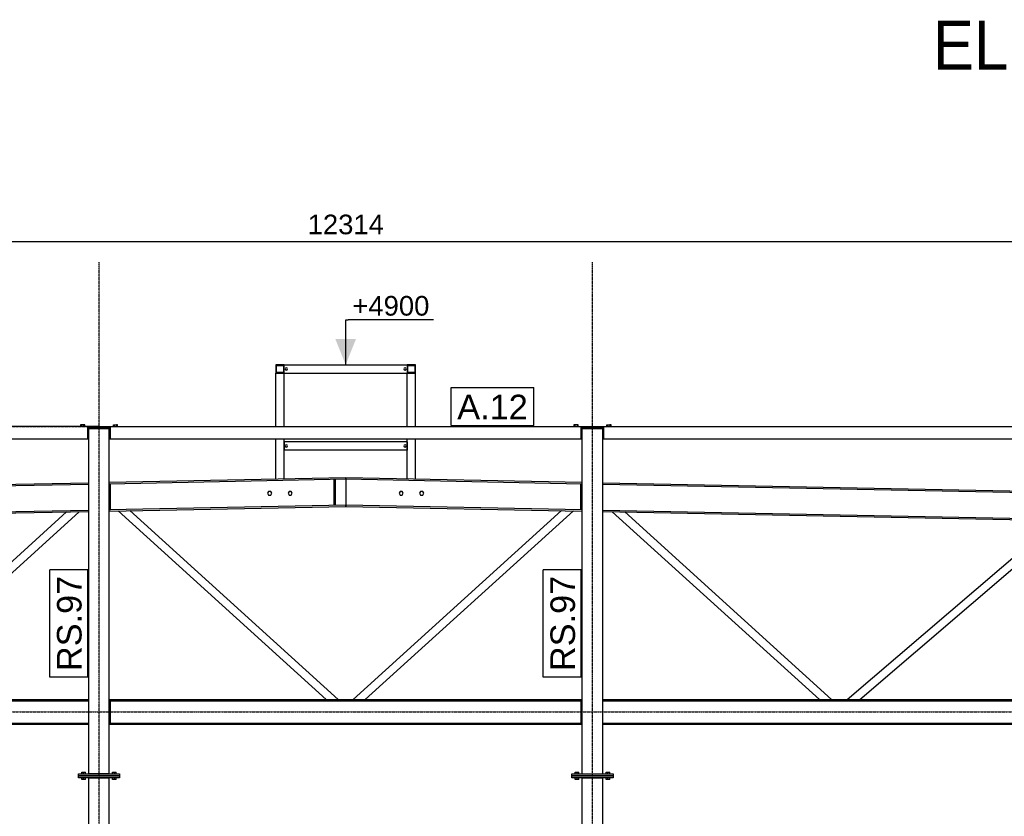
# Model space of a CAD drawing. Header units: millimetres. Extents: x -288865 to 11255, y 102926 to 380857.
# Tile 108 of 142: x -157914 to -153125, y 309334 to 313210. Entities that reach past the tile are written whole.
import ezdxf

# ---------------------------------------------------------------- set-up
doc = ezdxf.new("R2010")
doc.units = ezdxf.units.MM
doc.header["$MEASUREMENT"] = 0
doc.set_wipeout_variables(frame=1)
doc.linetypes.add('DXK_LINE_DOT3', pattern=[5.9187, 2.979, -0.9799, 0.9799, -0.9799])
for name, color, linetype in [('TS_FORMATKA', 7, 'Continuous'), ('TS_INNE_OBIEKTY', 7, 'Continuous'), ('TS_LINIE_WIDOCZNE', 7, 'Continuous'), ('TS_OPISY', 7, 'Continuous'), ('TS_OPISY_LINIE', 7, 'Continuous'), ('TS_OPISY_RAMKA', 7, 'Continuous'), ('TS_WYMIARY', 7, 'Continuous'), ('TS_WYMIARY_TEKST', 7, 'Continuous')]:
    doc.layers.add(name, color=color, linetype=linetype)
doc.styles.add('ARIAL', font='arial.ttf')

# ---------------------------------------------------------------- blocks, each defined once
blk = doc.blocks.new('Part-67094219-1321 - 1293')
at = {"layer": 'TS_LINIE_WIDOCZNE', "color": 1, "linetype": 'Continuous'}
for p, q in [((-59640.5, 3271), (-57340.5, 3271)), ((-59635.2, 3264.7), (-57340.5, 3264.7)), ((-57240.5, 3271), (-54940.5, 3271)), ((-57235.2, 3264.7), (-54945.8, 3264.7)), ((-54840.5, 3271), (-52541.2, 3271)), ((-54840.5, 3264.7), (-52546.5, 3264.7)), ((-59640.5, 3157.3), (-57340.5, 3157.3)), ((-59640.5, 3151), (-57340.5, 3151)), ((-57240.5, 3157.3), (-54940.5, 3157.3)), ((-57240.5, 3151), (-54940.5, 3151)), ((-54840.5, 3157.3), (-52541.2, 3157.3)), ((-54840.5, 3151), (-52541.2, 3151))]:
    blk.add_line(p, q, dxfattribs=at)
blk = doc.blocks.new('Part-67094219-1726 - 1293')
at = {"layer": 'TS_LINIE_WIDOCZNE', "color": 1, "linetype": 'Continuous'}
for p, q in [((-57340.5, 2910), (-57340.5, 4590)), ((-57240.5, 4590), (-57340.5, 4590)), ((-57240.5, 2910), (-57240.5, 4590)), ((-57240.5, 2910), (-57340.5, 2910))]:
    blk.add_line(p, q, dxfattribs=at)
blk = doc.blocks.new('Part-67094219-1360 - 1293')
at = {"layer": 'TS_LINIE_WIDOCZNE', "color": 1, "linetype": 'Continuous'}
for p, q in [((-59640.5, 4280.4), (-57340.5, 4326.4)), ((-59640.5, 4273.5), (-57340.5, 4319.5)), ((-57240.5, 4328.4), (-56090.8, 4351.4)), ((-57240.5, 4321.5), (-56090.8, 4344.5)), ((-56090.8, 4351.4), (-56090.8, 4218.2)), ((-57240.5, 4195.2), (-56090.8, 4218.2)), ((-56090.8, 4211.3), (-56090.8, 4218.2)), ((-59640.5, 4147.2), (-57340.5, 4193.2)), ((-59640.5, 4140.3), (-57340.5, 4186.3)), ((-57240.5, 4188.3), (-56090.8, 4211.3))]:
    blk.add_line(p, q, dxfattribs=at)
blk = doc.blocks.new('Part-67094219-1361 - 1293')
at = {"layer": 'TS_LINIE_WIDOCZNE', "color": 1, "linetype": 'Continuous'}
for p, q in [((-56090.8, 4351.4), (-54940.5, 4328.4)), ((-56090.8, 4344.5), (-56090.8, 4351.4)), ((-56090.8, 4344.5), (-56090.8, 4211.3)), ((-56090.8, 4344.5), (-54940.5, 4321.5)), ((-54840.5, 4326.4), (-52541.2, 4280.4)), ((-54840.5, 4319.5), (-52541.2, 4273.5)), ((-56090.8, 4218.2), (-54940.5, 4195.2)), ((-56090.8, 4211.3), (-54940.5, 4188.3)), ((-54840.5, 4193.2), (-52541.2, 4147.2)), ((-54840.5, 4186.3), (-52541.2, 4140.3))]:
    blk.add_line(p, q, dxfattribs=at)
blk = doc.blocks.new('Part-67094219-1728 - 1293')
at = {"layer": 'TS_LINIE_WIDOCZNE', "color": 1, "linetype": 'Continuous'}
for p, q in [((-57390.5, 2900), (-57390.5, 2910)), ((-57390.5, 2910), (-57190.5, 2910)), ((-57190.5, 2900), (-57390.5, 2900)), ((-57190.5, 2910), (-57190.5, 2900))]:
    blk.add_line(p, q, dxfattribs=at)
blk = doc.blocks.new('Part-67094219-1366 - 1293')
at = {"layer": 'TS_LINIE_WIDOCZNE', "color": 1, "linetype": 'Continuous'}
for p, q in [((-53651.9, 3271), (-52635.9, 4142.2)), ((-53590.5, 3271), (-52575.8, 4141))]:
    blk.add_line(p, q, dxfattribs=at)
blk = doc.blocks.new('Part-67094219-1368 - 1293')
at = {"layer": 'TS_LINIE_WIDOCZNE', "color": 1, "linetype": 'Continuous'}
for p, q in [((-54794.7, 4185.4), (-53787, 3271)), ((-54733.8, 4184.2), (-53727.5, 3271))]:
    blk.add_line(p, q, dxfattribs=at)
blk = doc.blocks.new('Part-67094219-1369 - 1293')
at = {"layer": 'TS_LINIE_WIDOCZNE', "color": 1, "linetype": 'Continuous'}
for p, q in [((-56054.8, 3271), (-55041.7, 4190.4)), ((-55995.3, 3271), (-54983.5, 4189.2))]:
    blk.add_line(p, q, dxfattribs=at)
blk = doc.blocks.new('Part-67094219-1736 - 1293')
at = {"layer": 'TS_LINIE_WIDOCZNE', "color": 1, "linetype": 'Continuous'}
for p, q in [((-57340.7, -10), (-57340.5, 2890)), ((-57340.5, 2890), (-57240.5, 2890)), ((-57240.7, -10), (-57240.5, 2890)), ((-57340.7, -10), (-57240.7, -10))]:
    blk.add_line(p, q, dxfattribs=at)
blk = doc.blocks.new('Part-67094219-1375 - 1293')
at = {"layer": 'TS_LINIE_WIDOCZNE', "color": 1, "linetype": 'Continuous'}
for p, q in [((-58454.1, 3271), (-57447.9, 4184.2)), ((-58394.6, 3271), (-57387, 4185.4))]:
    blk.add_line(p, q, dxfattribs=at)
blk = doc.blocks.new('Part-67094219-1376 - 1293')
at = {"layer": 'TS_LINIE_WIDOCZNE', "color": 1, "linetype": 'Continuous'}
for p, q in [((-57198.1, 4189.2), (-56186.4, 3271)), ((-57139.9, 4190.3), (-56126.9, 3271))]:
    blk.add_line(p, q, dxfattribs=at)
blk = doc.blocks.new('Part-67094219-1390 - 1293')
at = {"layer": 'TS_LINIE_WIDOCZNE', "color": 1, "linetype": 'Continuous'}
for p, q in [((-57234.5, 4319.9), (-57240.5, 4319.9)), ((-57234.5, 4195.9), (-57234.5, 4319.9)), ((-57240.5, 4195.9), (-57234.5, 4195.9))]:
    blk.add_line(p, q, dxfattribs=at)
blk = doc.blocks.new('Part-67094219-1391 - 1293')
at = {"layer": 'TS_LINIE_WIDOCZNE', "color": 1, "linetype": 'Continuous'}
for p, q in [((-54946.5, 4319.9), (-54940.5, 4319.9)), ((-54946.5, 4195.9), (-54946.5, 4319.9)), ((-54940.5, 4195.9), (-54946.5, 4195.9))]:
    blk.add_line(p, q, dxfattribs=at)
blk = doc.blocks.new('Part-67094219-1394 - 1293')
at = {"layer": 'TS_LINIE_WIDOCZNE', "color": 1, "linetype": 'Continuous'}
for p, q in [((-54945.8, 3264.7), (-54940.5, 3264.7)), ((-54945.8, 3157.7), (-54945.8, 3264.7)), ((-54940.5, 3157.7), (-54945.8, 3157.7))]:
    blk.add_line(p, q, dxfattribs=at)
blk = doc.blocks.new('Part-67094219-1395 - 1293')
at = {"layer": 'TS_LINIE_WIDOCZNE', "color": 1, "linetype": 'Continuous'}
for p, q in [((-57235.2, 3264.7), (-57240.5, 3264.7)), ((-57235.2, 3157.7), (-57235.2, 3264.7)), ((-57240.5, 3157.7), (-57235.2, 3157.7))]:
    blk.add_line(p, q, dxfattribs=at)
blk = doc.blocks.new('Part-67094219-1397 - 1293')
at = {"layer": 'TS_LINIE_WIDOCZNE', "color": 1, "linetype": 'Continuous'}
for p, q in [((-56140.5, 4341.5), (-56146.5, 4341.5)), ((-56146.5, 4217.5), (-56146.5, 4341.5)), ((-56140.5, 4217.5), (-56140.5, 4341.5)), ((-56140.5, 4217.5), (-56146.5, 4217.5))]:
    blk.add_line(p, q, dxfattribs=at)
blk = doc.blocks.new('Part-67094219-1734 - 1293')
at = {"layer": 'TS_LINIE_WIDOCZNE', "color": 1, "linetype": 'Continuous'}
for p, q in [((-54990.5, 2900), (-54990.5, 2910)), ((-54990.5, 2910), (-54790.5, 2910)), ((-54790.5, 2900), (-54990.5, 2900)), ((-54790.5, 2910), (-54790.5, 2900))]:
    blk.add_line(p, q, dxfattribs=at)
blk = doc.blocks.new('Part-67094219-1449 - 1293')
at = {"layer": 'TS_LINIE_WIDOCZNE', "color": 1, "linetype": 'Continuous'}
for p, q in [((-54885.6, 4600), (-52546.2, 4600)), ((-54885.6, 4600), (-54885.6, 4596)), ((-54835.6, 4540), (-54835.6, 4600)), ((-52546.2, 4600), (-50162.6, 4600)), ((-52546.2, 4540), (-52546.2, 4600)), ((-52436.2, 4540), (-52436.2, 4600)), ((-50162.6, 4540), (-50162.6, 4600)), ((-54885.6, 4596), (-54835.6, 4596)), ((-54885.6, 4590), (-54885.6, 4590.1)), ((-52546.2, 4596), (-52436.2, 4596)), ((-54840.5, 4540), (-52541.2, 4540)), ((-52441.2, 4540), (-50162.6, 4540))]:
    blk.add_line(p, q, dxfattribs=at)
blk = doc.blocks.new('Part-67094219-1450 - 1293')
at = {"layer": 'TS_LINIE_WIDOCZNE', "color": 1, "linetype": 'Continuous'}
for p, q in [((-55791, 4600), (-55791, 4859.9)), ((-55751, 4600), (-55751, 4859.9)), ((-55791, 4345.4), (-55791, 4540)), ((-55751, 4344.6), (-55751, 4540))]:
    blk.add_line(p, q, dxfattribs=at)
blk = doc.blocks.new('Part-67094219-1451 - 1293')
at = {"layer": 'TS_LINIE_WIDOCZNE', "color": 1, "linetype": 'Continuous'}
for p, q in [((-56430.7, 4600), (-56430.7, 4859.9)), ((-56390.7, 4600), (-56390.7, 4859.9)), ((-56430.7, 4344.6), (-56430.7, 4540)), ((-56390.7, 4345.4), (-56390.7, 4540))]:
    blk.add_line(p, q, dxfattribs=at)
blk = doc.blocks.new('Part-67094219-1452 - 1293')
at = {"layer": 'TS_LINIE_WIDOCZNE', "color": 1, "linetype": 'Continuous'}
for p, q in [((-55791, 4524.9), (-56390.7, 4524.9)), ((-56390.7, 4524.9), (-56390.7, 4484.9)), ((-55791, 4524.9), (-55791, 4484.9)), ((-55791, 4484.9), (-56390.7, 4484.9))]:
    blk.add_line(p, q, dxfattribs=at)
for centre, start, end in [((-56379.7, 4504.9), 135, 315), ((-56379.7, 4504.9), 315, 135), ((-55802, 4504.9), 135, 315), ((-55802, 4504.9), 315, 135)]:
    blk.add_arc(centre, 6, start, end, dxfattribs=at)
blk = doc.blocks.new('Part-67094219-1453 - 1293')
at = {"layer": 'TS_LINIE_WIDOCZNE', "color": 1, "linetype": 'Continuous'}
for p, q in [((-55751, 4899.9), (-55791, 4899.9)), ((-55791, 4899.9), (-55791, 4859.9)), ((-55788, 4862.9), (-55788, 4896.9)), ((-55788, 4896.9), (-55754, 4896.9)), ((-55754, 4896.9), (-55754, 4862.9)), ((-55751, 4859.9), (-55751, 4899.9)), ((-55791, 4859.9), (-55751, 4859.9)), ((-55754, 4862.9), (-55788, 4862.9))]:
    blk.add_line(p, q, dxfattribs=at)
blk = doc.blocks.new('Part-67094219-1454 - 1293')
at = {"layer": 'TS_LINIE_WIDOCZNE', "color": 1, "linetype": 'Continuous'}
for p, q in [((-56390.7, 4899.9), (-56430.7, 4899.9)), ((-56430.7, 4899.9), (-56430.7, 4859.9)), ((-56427.7, 4862.9), (-56427.7, 4896.9)), ((-56427.7, 4896.9), (-56393.7, 4896.9)), ((-56393.7, 4896.9), (-56393.7, 4862.9)), ((-56390.7, 4859.9), (-56390.7, 4899.9)), ((-56430.7, 4859.9), (-56390.7, 4859.9)), ((-56393.7, 4862.9), (-56427.7, 4862.9))]:
    blk.add_line(p, q, dxfattribs=at)
blk = doc.blocks.new('Part-67094219-1455 - 1293')
at = {"layer": 'TS_LINIE_WIDOCZNE', "color": 1, "linetype": 'Continuous'}
for p, q in [((-56390.7, 4899.9), (-55791, 4899.9)), ((-56390.7, 4859.9), (-55791, 4859.9))]:
    blk.add_line(p, q, dxfattribs=at)
for centre, start, end in [((-56379.7, 4879.9), 315, 135), ((-55802, 4879.9), 315, 135), ((-56379.7, 4879.9), 135, 315), ((-55802, 4879.9), 135, 315)]:
    blk.add_arc(centre, 6, start, end, dxfattribs=at)
blk = doc.blocks.new('Part-67094219-1456 - 1293')
at = {"layer": 'TS_LINIE_WIDOCZNE', "color": 1, "linetype": 'Continuous'}
for p, q in [((-57285.5, 4596), (-57285.5, 4600)), ((-57285.5, 4600), (-54895.6, 4600)), ((-57235.4, 4540), (-57235.4, 4600)), ((-54945.6, 4540), (-54945.6, 4600)), ((-54895.6, 4596), (-54895.6, 4600)), ((-57285.5, 4596), (-57285.5, 4596)), ((-57285.5, 4596), (-57235.4, 4596)), ((-57285.5, 4590), (-57285.5, 4590.1)), ((-54945.6, 4596), (-54895.6, 4596)), ((-54895.6, 4590), (-54895.6, 4590.1)), ((-57240.5, 4540), (-54940.5, 4540))]:
    blk.add_line(p, q, dxfattribs=at)
blk = doc.blocks.new('Part-67094219-1457 - 1293')
at = {"layer": 'TS_LINIE_WIDOCZNE', "color": 1, "linetype": 'Continuous'}
for p, q in [((-59634.8, 4600), (-62018.4, 4600)), ((-62018.4, 4600), (-62018.4, 4540)), ((-59744.8, 4540), (-59744.8, 4600)), ((-57295.4, 4600), (-59634.8, 4600)), ((-59634.8, 4540), (-59634.8, 4600)), ((-57345.4, 4540), (-57345.4, 4600)), ((-57295.4, 4596), (-57295.4, 4600)), ((-59744.8, 4596), (-59634.8, 4596)), ((-57345.4, 4596), (-57295.4, 4596)), ((-57295.4, 4590), (-57295.4, 4590.1)), ((-62018.4, 4540), (-59740.5, 4540)), ((-59640.5, 4540), (-57340.5, 4540))]:
    blk.add_line(p, q, dxfattribs=at)
blk = doc.blocks.new('Bolt-67094219-1533 - 1293')
at = {"layer": 'TS_INNE_OBIEKTY', "color": 1, "linetype": 'Continuous'}
for p, q in [((-55826.2, 4283.9), (-55831.4, 4274.9)), ((-55831.4, 4274.9), (-55826.2, 4265.9)), ((-55815.8, 4283.9), (-55826.2, 4283.9)), ((-55826.2, 4265.9), (-55815.8, 4265.9)), ((-55810.6, 4274.9), (-55815.8, 4283.9)), ((-55815.8, 4265.9), (-55810.6, 4274.9)), ((-55726.2, 4283.9), (-55731.4, 4274.9)), ((-55731.4, 4274.9), (-55726.2, 4265.9)), ((-55715.8, 4283.9), (-55726.2, 4283.9)), ((-55726.2, 4265.9), (-55715.8, 4265.9)), ((-55710.6, 4274.9), (-55715.8, 4283.9)), ((-55715.8, 4265.9), (-55710.6, 4274.9))]:
    blk.add_line(p, q, dxfattribs=at)
blk = doc.blocks.new('Bolt-67094219-1534 - 1293')
at = {"layer": 'TS_INNE_OBIEKTY', "color": 1, "linetype": 'Continuous'}
for p, q in [((-56465.9, 4283.9), (-56471.1, 4274.9)), ((-56471.1, 4274.9), (-56465.9, 4265.9)), ((-56455.5, 4283.9), (-56465.9, 4283.9)), ((-56465.9, 4265.9), (-56455.5, 4265.9)), ((-56450.3, 4274.9), (-56455.5, 4283.9)), ((-56455.5, 4265.9), (-56450.3, 4274.9)), ((-56365.9, 4283.9), (-56371.1, 4274.9)), ((-56371.1, 4274.9), (-56365.9, 4265.9)), ((-56355.5, 4283.9), (-56365.9, 4283.9)), ((-56365.9, 4265.9), (-56355.5, 4265.9)), ((-56350.3, 4274.9), (-56355.5, 4283.9)), ((-56355.5, 4265.9), (-56350.3, 4274.9))]:
    blk.add_line(p, q, dxfattribs=at)
blk = doc.blocks.new('Bolt-67094219-1804 - 1293')
at = {"layer": 'TS_INNE_OBIEKTY', "color": 1, "linetype": 'Continuous'}
for p, q in [((-57220.9, 4607.9), (-57215.7, 4607.9)), ((-57220.9, 4600), (-57220.9, 4607.9)), ((-57215.7, 4607.9), (-57205.3, 4607.9)), ((-57215.7, 4600), (-57215.7, 4607.9)), ((-57200.1, 4607.9), (-57205.3, 4607.9)), ((-57205.3, 4607.9), (-57205.3, 4600)), ((-57200.1, 4600), (-57200.1, 4607.9))]:
    blk.add_line(p, q, dxfattribs=at)
blk = doc.blocks.new('Bolt-67094219-1808 - 1293')
at = {"layer": 'TS_INNE_OBIEKTY', "color": 1, "linetype": 'Continuous'}
for p, q in [((-54975.7, 4607.9), (-54980.9, 4607.9)), ((-54980.9, 4607.9), (-54980.9, 4600)), ((-54965.3, 4607.9), (-54975.7, 4607.9)), ((-54975.7, 4607.9), (-54975.7, 4600)), ((-54960.1, 4607.9), (-54965.3, 4607.9)), ((-54965.3, 4607.9), (-54965.3, 4600)), ((-54960.1, 4600), (-54960.1, 4607.9))]:
    blk.add_line(p, q, dxfattribs=at)
blk = doc.blocks.new('Part-67094219-1723 - 1293')
at = {"layer": 'TS_LINIE_WIDOCZNE', "color": 1, "linetype": 'Continuous'}
for p, q in [((-54940.5, 2910), (-54940.5, 4590)), ((-54940.5, 4590), (-54840.5, 4590)), ((-54840.5, 2910), (-54840.5, 4590)), ((-54940.5, 2910), (-54840.5, 2910))]:
    blk.add_line(p, q, dxfattribs=at)
blk = doc.blocks.new('Part-67094219-1724 - 1293')
at = {"layer": 'TS_LINIE_WIDOCZNE', "color": 1, "linetype": 'Continuous'}
for p, q in [((-54940.7, -10), (-54940.5, 2890)), ((-54940.5, 2890), (-54840.5, 2890)), ((-54840.7, -10), (-54840.5, 2890)), ((-54940.7, -10), (-54840.7, -10))]:
    blk.add_line(p, q, dxfattribs=at)
blk = doc.blocks.new('Part-67094219-1729 - 1293')
at = {"layer": 'TS_LINIE_WIDOCZNE', "color": 1, "linetype": 'Continuous'}
for p, q in [((-57345.4, 4590.1), (-57235.4, 4590.1)), ((-57295.4, 4596.1), (-57285.5, 4596.1)), ((-57265.5, 4590), (-57265.5, 4590.1)), ((-57245.5, 4590), (-57245.5, 4590.1))]:
    blk.add_line(p, q, dxfattribs=at)
blk = doc.blocks.new('Part-67094219-1731 - 1293')
at = {"layer": 'TS_LINIE_WIDOCZNE', "color": 1, "linetype": 'Continuous'}
for p, q in [((-54945.6, 4590.1), (-54835.6, 4590.1)), ((-54895.6, 4596.1), (-54885.6, 4596.1)), ((-54865.5, 4590), (-54865.5, 4590.1)), ((-54845.5, 4590), (-54845.5, 4590.1))]:
    blk.add_line(p, q, dxfattribs=at)
blk = doc.blocks.new('Part-67094219-1751 - 1293')
at = {"layer": 'TS_LINIE_WIDOCZNE', "color": 1, "linetype": 'Continuous'}
for p, q in [((-57390.5, 2890), (-57390.5, 2900)), ((-57390.5, 2900), (-57190.5, 2900)), ((-57190.5, 2890), (-57390.5, 2890)), ((-57190.5, 2900), (-57190.5, 2890))]:
    blk.add_line(p, q, dxfattribs=at)
blk = doc.blocks.new('Part-67094219-1753 - 1293')
at = {"layer": 'TS_LINIE_WIDOCZNE', "color": 1, "linetype": 'Continuous'}
for p, q in [((-54990.5, 2890), (-54990.5, 2900)), ((-54990.5, 2900), (-54790.5, 2900)), ((-54790.5, 2890), (-54990.5, 2890)), ((-54790.5, 2900), (-54790.5, 2890))]:
    blk.add_line(p, q, dxfattribs=at)
blk = doc.blocks.new('Bolt-67094219-1803 - 1293')
at = {"layer": 'TS_INNE_OBIEKTY', "color": 1, "linetype": 'Continuous'}
for p, q in [((-57374.5, 2910), (-57374.5, 2917.9)), ((-57374.5, 2917.9), (-57356.5, 2917.9)), ((-57374.5, 2882.1), (-57374.5, 2890)), ((-57356.5, 2882.1), (-57374.5, 2882.1)), ((-57365.5, 2910), (-57365.5, 2917.9)), ((-57365.5, 2882.1), (-57365.5, 2890)), ((-57356.5, 2910), (-57356.5, 2917.9)), ((-57356.5, 2882.1), (-57356.5, 2890)), ((-57224.5, 2910), (-57224.5, 2917.9)), ((-57224.5, 2917.9), (-57206.5, 2917.9)), ((-57224.5, 2882.1), (-57224.5, 2890)), ((-57206.5, 2882.1), (-57224.5, 2882.1)), ((-57215.5, 2910), (-57215.5, 2917.9)), ((-57215.5, 2882.1), (-57215.5, 2890)), ((-57206.5, 2910), (-57206.5, 2917.9)), ((-57206.5, 2882.1), (-57206.5, 2890))]:
    blk.add_line(p, q, dxfattribs=at)
blk = doc.blocks.new('Bolt-67094219-1805 - 1293')
at = {"layer": 'TS_INNE_OBIEKTY', "color": 1, "linetype": 'Continuous'}
for p, q in [((-57375.7, 4607.9), (-57380.9, 4607.9)), ((-57380.9, 4607.9), (-57380.9, 4600)), ((-57365.3, 4607.9), (-57375.7, 4607.9)), ((-57375.7, 4607.9), (-57375.7, 4600)), ((-57360.1, 4607.9), (-57365.3, 4607.9)), ((-57365.3, 4607.9), (-57365.3, 4600)), ((-57360.1, 4600), (-57360.1, 4607.9))]:
    blk.add_line(p, q, dxfattribs=at)
blk = doc.blocks.new('Bolt-67094219-1807 - 1293')
at = {"layer": 'TS_INNE_OBIEKTY', "color": 1, "linetype": 'Continuous'}
for p, q in [((-54820.9, 4607.9), (-54815.7, 4607.9)), ((-54820.9, 4600), (-54820.9, 4607.9)), ((-54815.7, 4607.9), (-54805.3, 4607.9)), ((-54815.7, 4600), (-54815.7, 4607.9)), ((-54800.1, 4607.9), (-54805.3, 4607.9)), ((-54805.3, 4607.9), (-54805.3, 4600)), ((-54800.1, 4600), (-54800.1, 4607.9))]:
    blk.add_line(p, q, dxfattribs=at)
blk = doc.blocks.new('Bolt-67094219-1811 - 1293')
at = {"layer": 'TS_INNE_OBIEKTY', "color": 1, "linetype": 'Continuous'}
for p, q in [((-54974.5, 2910), (-54974.5, 2917.9)), ((-54974.5, 2917.9), (-54956.5, 2917.9)), ((-54974.5, 2882.1), (-54974.5, 2890)), ((-54956.5, 2882.1), (-54974.5, 2882.1)), ((-54965.5, 2910), (-54965.5, 2917.9)), ((-54965.5, 2882.1), (-54965.5, 2890)), ((-54956.5, 2910), (-54956.5, 2917.9)), ((-54956.5, 2882.1), (-54956.5, 2890)), ((-54824.5, 2910), (-54824.5, 2917.9)), ((-54824.5, 2917.9), (-54806.5, 2917.9)), ((-54824.5, 2882.1), (-54824.5, 2890)), ((-54806.5, 2882.1), (-54824.5, 2882.1)), ((-54815.5, 2910), (-54815.5, 2917.9)), ((-54815.5, 2882.1), (-54815.5, 2890)), ((-54806.5, 2910), (-54806.5, 2917.9)), ((-54806.5, 2882.1), (-54806.5, 2890))]:
    blk.add_line(p, q, dxfattribs=at)
blk = doc.blocks.new('GridLine-67094219-1829 - 1293')
at = {"layer": 'TS_INNE_OBIEKTY', "color": 4, "linetype": 'DXK_LINE_DOT3'}
blk.add_line((-54890.2, -2004), (-54890.2, 5399.9), dxfattribs=at)
at = {"layer": 'TS_INNE_OBIEKTY', "color": 4, "linetype": 'Continuous'}
for p, q in [((-55062.4, -2004), (-54717.9, -2004)), ((-55062.4, -2254), (-54717.9, -2254))]:
    blk.add_line(p, q, dxfattribs=at)
for centre, start, end in [((-55062.4, -2129), 90, 270), ((-54717.9, -2129), 270, 90)]:
    blk.add_arc(centre, 125, start, end, dxfattribs=at)
at = {"layer": 'TS_INNE_OBIEKTY', "color": 2, "linetype": 'Continuous', "style": 'ARIAL'}
blk.add_text('C', height=143.3, dxfattribs=at).set_placement((-55012.4, -2204))
blk = doc.blocks.new('GridLine-67094219-1830 - 1293')
at = {"layer": 'TS_INNE_OBIEKTY', "color": 4, "linetype": 'DXK_LINE_DOT3'}
blk.add_line((-57290.2, -2004), (-57290.2, 5399.9), dxfattribs=at)
at = {"layer": 'TS_INNE_OBIEKTY', "color": 4, "linetype": 'Continuous'}
for p, q in [((-57462.4, -2004), (-57117.9, -2004)), ((-57462.4, -2254), (-57117.9, -2254))]:
    blk.add_line(p, q, dxfattribs=at)
for centre, start, end in [((-57462.4, -2129), 90, 270), ((-57117.9, -2129), 270, 90)]:
    blk.add_arc(centre, 125, start, end, dxfattribs=at)
at = {"layer": 'TS_INNE_OBIEKTY', "color": 2, "linetype": 'Continuous', "style": 'ARIAL'}
blk.add_text('D', height=143.3, dxfattribs=at).set_placement((-57412.4, -2204))
blk = doc.blocks.new('GridLine-67094219-1836 - 1293')
at = {"layer": 'TS_INNE_OBIEKTY', "color": 4, "linetype": 'DXK_LINE_DOT3'}
blk.add_line((-63725, 3211), (-48590.2, 3211), dxfattribs=at)
blk = doc.blocks.new('GridLine-67094219-1837 - 1293')
at = {"layer": 'TS_INNE_OBIEKTY', "color": 4, "linetype": 'DXK_LINE_DOT3'}
blk.add_line((-63725, 4600), (-48590.2, 4600), dxfattribs=at)
blk = doc.blocks.new('StraightDimension-67094219-6957 - 1293')
at = {"layer": 'TS_WYMIARY', "color": 174, "linetype": 'Continuous'}
blk.add_line((-62247.5, 5500), (-49933.5, 5500), dxfattribs=at)
at = {"color": 0}
blk.add_wipeout([(-55885.2, 5515), (-55885.2, 5655), (-56295.8, 5655), (-56295.8, 5515)], dxfattribs=at).dxf.layer = 'TS_WYMIARY'
at = {"layer": 'TS_WYMIARY_TEKST', "color": 96, "style": 'ARIAL'}
blk.add_text('12314', height=95.51, dxfattribs=at).set_placement((-56275.8, 5535))
blk = doc.blocks.new('Mark-67094219-2215 - 1293')
at = {"layer": 'TS_OPISY_RAMKA', "linetype": 'Continuous'}
for p, q in [((-55130.5, 3380), (-55130.5, 3903)), ((-54945.5, 3903), (-55130.5, 3903)), ((-54945.5, 3380), (-54945.5, 3903)), ((-54945.5, 3380), (-55130.5, 3380))]:
    blk.add_line(p, q, dxfattribs=at)
blk.add_wipeout([(-54975.5, 3873), (-55100.5, 3873), (-55100.5, 3410), (-54975.5, 3410)]).dxf.layer = 'TS_OPISY_LINIE'
blk.add_wipeout([(-54975.5, 3873), (-55100.5, 3873), (-55100.5, 3410), (-54975.5, 3410)]).dxf.layer = 'TS_OPISY_LINIE'
at = {"layer": 'TS_OPISY', "style": 'ARIAL'}
blk.add_text('RS.97', height=119.38, rotation=90.0002, dxfattribs=at).set_placement((-54975.5, 3410))
blk = doc.blocks.new('Mark-67094219-2218 - 1293')
at = {"layer": 'TS_OPISY_RAMKA', "linetype": 'Continuous'}
for p, q in [((-57530.5, 3380), (-57530.5, 3903)), ((-57345.5, 3903), (-57530.5, 3903)), ((-57345.5, 3380), (-57345.5, 3903)), ((-57345.5, 3380), (-57530.5, 3380))]:
    blk.add_line(p, q, dxfattribs=at)
blk.add_wipeout([(-57375.5, 3873), (-57500.5, 3873), (-57500.5, 3410), (-57375.5, 3410)]).dxf.layer = 'TS_OPISY_LINIE'
blk.add_wipeout([(-57375.5, 3873), (-57500.5, 3873), (-57500.5, 3410), (-57375.5, 3410)]).dxf.layer = 'TS_OPISY_LINIE'
at = {"layer": 'TS_OPISY', "style": 'ARIAL'}
blk.add_text('RS.97', height=119.38, rotation=90.0002, dxfattribs=at).set_placement((-57375.5, 3410))
blk = doc.blocks.new('LevelMark-67094219-6940 - 1293')
at = {"linetype": 'Continuous'}
blk.add_hatch(color=96, dxfattribs=at).paths.add_polyline_path([(-56040.8, 5024.9), (-56090.8, 4899.9), (-56140.8, 5024.9)])
at = {"color": 0, "linetype": 'Continuous'}
blk.add_wipeout([(-55664.1, 5119.2), (-55664.1, 5259.2), (-56078.4, 5259.2), (-56078.4, 5119.2)], dxfattribs=at)
at = {"color": 96, "linetype": 'Continuous'}
for p, q in [((-56090.8, 4899.9), (-56090.8, 5119.2)), ((-56090.8, 5119.2), (-56078.4, 5119.2)), ((-55664.1, 5119.2), (-56078.4, 5119.2))]:
    blk.add_line(p, q, dxfattribs=at)
at = {"color": 96, "linetype": 'Continuous', "style": 'ARIAL'}
blk.add_text('+4900', height=95.51, dxfattribs=at).set_placement((-56058.4, 5139.2))
blk = doc.blocks.new('Mark-67094219-6975 - 1293')
at = {"layer": 'TS_OPISY_RAMKA', "linetype": 'Continuous'}
for p, q in [((-55578.2, 4790), (-55175.5, 4790)), ((-55578.2, 4605), (-55578.2, 4790)), ((-55175.5, 4605), (-55175.5, 4790)), ((-55578.2, 4605), (-55175.5, 4605))]:
    blk.add_line(p, q, dxfattribs=at)
blk.add_wipeout([(-55205.5, 4635), (-55205.5, 4760), (-55548.2, 4760), (-55548.2, 4635)]).dxf.layer = 'TS_OPISY_LINIE'
blk.add_wipeout([(-55205.5, 4635), (-55205.5, 4760), (-55548.2, 4760), (-55548.2, 4635)]).dxf.layer = 'TS_OPISY_LINIE'
at = {"layer": 'TS_OPISY', "style": 'ARIAL'}
blk.add_text('A.12', height=119.38, dxfattribs=at).set_placement((-55548.2, 4635))

msp = doc.modelspace()

# ---------------------------------------------------------------- block references
for name in ['GridLine-67094219-1830 - 1293', 'GridLine-67094219-1829 - 1293', 'Part-67094219-1454 - 1293', 'Part-67094219-1455 - 1293', 'Part-67094219-1453 - 1293', 'Part-67094219-1451 - 1293', 'Part-67094219-1450 - 1293', 'GridLine-67094219-1837 - 1293', 'Bolt-67094219-1805 - 1293', 'Bolt-67094219-1804 - 1293', 'Bolt-67094219-1808 - 1293', 'Bolt-67094219-1807 - 1293', 'Part-67094219-1457 - 1293', 'Part-67094219-1729 - 1293', 'Part-67094219-1726 - 1293', 'Part-67094219-1456 - 1293', 'Part-67094219-1731 - 1293', 'Part-67094219-1723 - 1293', 'Part-67094219-1449 - 1293', 'Part-67094219-1452 - 1293', 'Part-67094219-1360 - 1293', 'Part-67094219-1390 - 1293', 'Part-67094219-1397 - 1293', 'Part-67094219-1361 - 1293', 'Part-67094219-1391 - 1293', 'Bolt-67094219-1534 - 1293', 'Bolt-67094219-1533 - 1293', 'Part-67094219-1375 - 1293', 'Part-67094219-1376 - 1293', 'Part-67094219-1369 - 1293', 'Part-67094219-1368 - 1293', 'Part-67094219-1366 - 1293', 'GridLine-67094219-1836 - 1293', 'Part-67094219-1321 - 1293', 'Part-67094219-1395 - 1293', 'Part-67094219-1394 - 1293', 'Part-67094219-1728 - 1293', 'Part-67094219-1751 - 1293', 'Bolt-67094219-1803 - 1293', 'Part-67094219-1736 - 1293', 'Part-67094219-1734 - 1293', 'Part-67094219-1753 - 1293', 'Bolt-67094219-1811 - 1293', 'Part-67094219-1724 - 1293']:
    msp.add_blockref(name, (-100237.9, 306630.8))

# ---------------------------------------------------------------- texts
at = {"layer": 'TS_FORMATKA', "color": 1, "style": 'ARIAL', "width": 0.9}
msp.add_text('ELEWACJA W OSI 1', height=238.77, dxfattribs=at).set_placement((-153472.9, 312966.6))

# ---------------------------------------------------------------- next in the draw order: block references
for name in ['StraightDimension-67094219-6957 - 1293', 'Mark-67094219-2218 - 1293', 'Mark-67094219-2215 - 1293']:
    msp.add_blockref(name, (-100237.9, 306630.8))

# ---------------------------------------------------------------- next in the draw order: block references
for name in ['LevelMark-67094219-6940 - 1293', 'Mark-67094219-6975 - 1293']:
    msp.add_blockref(name, (-100237.9, 306630.8))

doc.saveas('drawing.dxf')
